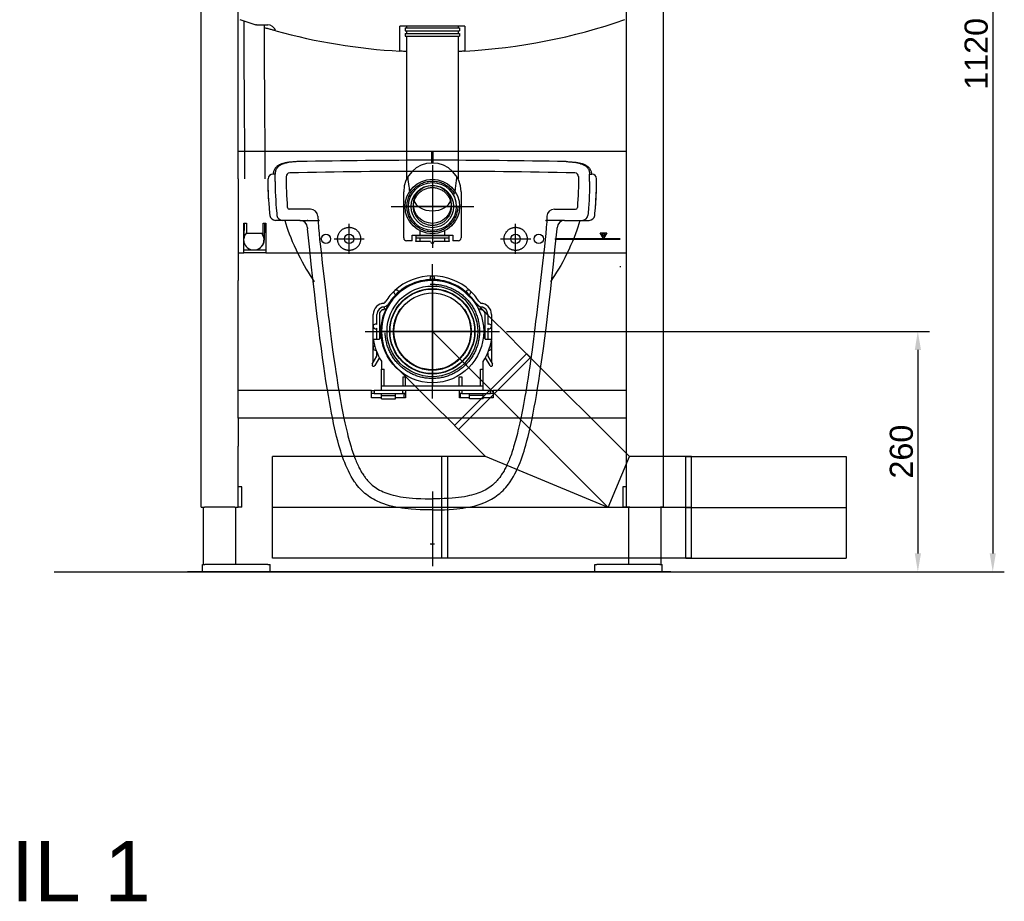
# Model space of a CAD drawing. Header units: millimetres. Extents: x -63669 to 19810, y 5754 to 49638.
# Tile 13 of 16: x 16083 to 17148, y 12553 to 13506. Entities that reach past the tile are written whole.
import ezdxf
from ezdxf.enums import TextEntityAlignment as Align

# ---------------------------------------------------------------- set-up
doc = ezdxf.new("R2010")
doc.units = ezdxf.units.MM
doc.header["$LTSCALE"] = 50
for name, pattern in [('CENTER2', [28.575, 19.05, -3.175, 3.175, -3.175]), ('DASHED', [0.75, 0.5, -0.25]), ('DASHSPACE', [30, 12, -18]), ('HIDDEN2', [4.7625, 3.175, -1.5875])]:
    doc.linetypes.add(name, pattern=pattern)
for name, color, linetype in [('BL$4----', 7, 'Continuous'), ('LAYER74', 4, 'DASHED'), ('maten', 6, 'Continuous'), ('sanitair', 2, 'Continuous'), ('WL524---_D', 192, 'Continuous'), ('WL524---_HARTLIJN', 7, 'Continuous')]:
    doc.layers.add(name, color=color, linetype=linetype)
doc.layers.add('GEB-BEZUG', color=2, linetype='Continuous', lineweight=25, true_color=0xffff00)
doc.styles.add('BURO-018', font='ISO96.shx', dxfattribs={"height": 90})
doc.styles.add('Sanitair', font='ARIAL.TTF')
doc.styles.get("Standard").update_dxf_attribs({"font": 'ARIAL.TTF'})
doc.dimstyles.new('Bematingsanitair_1op10', dxfattribs={"dimscale": 10, "dimtxt": 2.5, "dimasz": 2, "dimexe": 1.25, "dimexo": 0.75, "dimgap": 0.5, "dimtad": 1, "dimdec": 0, "dimrnd": 0.1, "dimdsep": 46, "dimtxsty": 'Sanitair', "dimcen": 1, "dimclrd": 256, "dimclre": 256, "dimclrt": 7, "dimadec": 0, "dimazin": 0, "dimtfac": 0.05, "dimtdec": 0, "dimtmove": 0, "dimatfit": 3, "dimfxl": 0, "dimtolj": 1, "dimarcsym": 0})

# ---------------------------------------------------------------- blocks, each defined once
blk = doc.blocks.new('*D163')
at = {"layer": 'Defpoints', "color": 0}
for p in [(16602, 13169.5), (16602, 12909.5), (17054.3, 12909.5)]:
    blk.add_point(p, dxfattribs=at)
at = {"layer": 'maten', "lineweight": -2}
for p, q in [((16609.5, 13169.5), (17066.8, 13169.5)), ((17054.3, 13149.5), (17054.3, 12929.5)), ((16609.5, 12909.5), (17066.8, 12909.5))]:
    blk.add_line(p, q, dxfattribs=at)
at = {"layer": 'maten'}
for points in [[(17051, 13149.5), (17057.7, 13149.5), (17054.3, 13169.5)], [(17051, 12929.5), (17057.7, 12929.5), (17054.3, 12909.5)]]:
    blk.add_solid(points, dxfattribs=at)
at = {"layer": 'maten', "color": 7, "insert": (17036.6, 13039.5), "char_height": 25, "attachment_point": 5, "rotation": 90, "style": 'Sanitair'}
blk.add_mtext('\\A1;260', dxfattribs=at)
blk = doc.blocks.new('Einfügepunkt')
at = {"layer": 'GEB-BEZUG'}
for p, q in [((-0.7, -0.7), (0.7, 0.7)), ((-0.7, 0.7), (0.7, -0.7))]:
    blk.add_line(p, q, dxfattribs=at)
blk = doc.blocks.new('*D164')
at = {"layer": 'Defpoints', "color": 0}
for p in [(16779.4, 14029.5), (16779.4, 12909.5), (17135.3, 12909.5)]:
    blk.add_point(p, dxfattribs=at)
at = {"layer": 'maten', "lineweight": -2}
for p, q in [((16786.9, 14029.5), (17147.8, 14029.5)), ((17135.3, 14009.5), (17135.3, 12929.5)), ((16786.9, 12909.5), (17147.8, 12909.5))]:
    blk.add_line(p, q, dxfattribs=at)
at = {"layer": 'maten'}
for points in [[(17132, 14009.5), (17138.6, 14009.5), (17135.3, 14029.5)], [(17132, 12929.5), (17138.6, 12929.5), (17135.3, 12909.5)]]:
    blk.add_solid(points, dxfattribs=at)
at = {"layer": 'maten', "color": 7, "insert": (17117.5, 13469.5), "char_height": 25, "attachment_point": 5, "rotation": 90, "style": 'Sanitair'}
blk.add_mtext('\\A1;1120', dxfattribs=at)
blk = doc.blocks.new('*U153')
at = {"color": 0, "ltscale": 10}
for p, q in [((-95, 55), (-82.5, 55)), ((-95, -55), (-95, 55)), ((-82.5, 55), (-58.3, 55)), ((-58.3, 55), (-36.7, 55)), ((-36.7, 55), (-19, 55)), ((-19, 55), (-6.5, 55)), ((-6.5, 55), (0, 55)), ((-95, -55), (-82.5, -55)), ((-82.5, -55), (-58.3, -55)), ((-58.3, -55), (-36.7, -55)), ((-36.7, -55), (-19, -55)), ((-19, -55), (-6.5, -55)), ((-6.5, -55), (0, -55))]:
    blk.add_line(p, q, dxfattribs=at)
blk.add_arc((0, 0), 55, 270, 90, dxfattribs=at)
at = {"layer": 'WL524---_HARTLIJN', "linetype": 'CENTER2'}
blk.add_line((-95, 0), (0, 0), dxfattribs=at)
at = {"layer": 'WL524---_D', "color": 1, "style": 'BURO-018'}
blk.add_attdef('POSNR', text='', height=90, dxfattribs=at).set_placement((0, 0), align=Align.MIDDLE)
blk = doc.blocks.new('*U154')
at = {"color": 0, "ltscale": 10}
for p, q in [((0, 55), (173.1, 55)), ((0, -55), (0, 55)), ((173.1, 55), (173.1, -55)), ((0, -55), (173.1, -55))]:
    blk.add_line(p, q, dxfattribs=at)
at = {"layer": 'WL524---_HARTLIJN', "linetype": 'CENTER2'}
blk.add_line((0, 0), (173.1, 0), dxfattribs=at)
at = {"layer": 'WL524---_D', "color": 1, "style": 'BURO-018'}
blk.add_attdef('POSNR', text='', height=90, dxfattribs=at).set_placement((0, 0), align=Align.MIDDLE)
blk = doc.blocks.new('*U155')
at = {"color": 0, "ltscale": 10}
for p, q in [((0, 55), (189.2, 55)), ((0, -55), (0, 55)), ((189.2, 55), (189.2, -55)), ((0, -55), (189.2, -55))]:
    blk.add_line(p, q, dxfattribs=at)
at = {"layer": 'WL524---_HARTLIJN', "linetype": 'CENTER2'}
blk.add_line((0, 0), (189.2, 0), dxfattribs=at)
at = {"layer": 'WL524---_D', "color": 1, "style": 'BURO-018'}
blk.add_attdef('POSNR', text='', height=90, dxfattribs=at).set_placement((0, 0), align=Align.MIDDLE)
blk = doc.blocks.new('*U156')
at = {"color": 0, "ltscale": 10}
for p, q in [((-90, 55), (180, 55)), ((-90, 55), (-90, -55)), ((180, 55), (180, -55)), ((0, 0), (-22.8, -55)), ((0, 0), (132.8, -55)), ((-90, -55), (-22.8, -55)), ((-22.8, -55), (88.4, -166.2)), ((132.8, -55), (180, -55)), ((132.8, -55), (166.2, -88.4)), ((166.2, -88.4), (88.4, -166.2))]:
    blk.add_line(p, q, dxfattribs=at)
at = {"layer": 'WL524---_HARTLIJN', "linetype": 'CENTER2'}
for p, q in [((-90, 0), (180, 0)), ((0, 0), (127.3, -127.3))]:
    blk.add_line(p, q, dxfattribs=at)
at = {"layer": 'WL524---_D', "color": 1, "style": 'BURO-018'}
blk.add_attdef('POSNR', text='', height=90, dxfattribs=at).set_placement((0, 0), align=Align.MIDDLE)

msp = doc.modelspace()

# ---------------------------------------------------------------- linework, layer by layer
at = {"layer": 'BL$4----'}
msp.add_line((16529.4, 12996.3), (16529.4, 12915.7), dxfattribs=at)
at = {"layer": 'LAYER74', "color": 7, "linetype": 'Continuous'}
for p, q in [((16279.4, 12979.5), (16279.4, 14027.5)), ((16779.4, 12979.5), (16779.4, 14027.5)), ((16319.4, 13334.5), (16319.4, 13728.5)), ((16739.4, 13334.5), (16739.4, 13728.5)), ((16339.4, 13500.9), (16351.4, 13500.9)), ((16564.4, 13499.5), (16494.4, 13499.5)), ((16494.4, 13472.4), (16494.4, 13499.5)), ((16564.4, 13499.5), (16564.4, 13472.4)), ((16319.4, 13364.5), (16528.9, 13364.5)), ((16528.9, 13364.5), (16529.4, 13364.5)), ((16528.9, 13351.5), (16528.9, 13364.5)), ((16529.9, 13363.5), (16528.9, 13363.5)), ((16529.4, 13363.5), (16529.4, 13364.5)), ((16529.4, 13364.5), (16529.9, 13364.5)), ((16529.9, 13364.5), (16529.9, 13351.5)), ((16529.9, 13364.5), (16739.4, 13364.5)), ((16529.4, 13351.5), (16528.9, 13351.5)), ((16529.9, 13351.5), (16529.4, 13351.5)), ((16319.4, 13334.5), (16319.4, 13224.5)), ((16739.4, 13224.5), (16739.4, 13334.5)), ((16325.4, 13254.5), (16325.4, 13286.5)), ((16325.4, 13286.5), (16328.4, 13286.5)), ((16328.4, 13286.5), (16328.4, 13275.5)), ((16346.4, 13275.5), (16346.4, 13286.5)), ((16346.4, 13286.5), (16349.4, 13286.5)), ((16349.4, 13286.5), (16349.4, 13254.5)), ((16328.4, 13275.5), (16346.4, 13275.5)), ((16711, 13276), (16717.9, 13276)), ((16714.4, 13270), (16711, 13276)), ((16717.9, 13276), (16714.4, 13270)), ((16347.4, 13265.9), (16347.4, 13265.9)), ((16662.4, 13270), (16714.4, 13270)), ((16662.4, 13269), (16662.4, 13270)), ((16732.4, 13269), (16662.4, 13269)), ((16712.7, 13275), (16714.4, 13272)), ((16716.2, 13275), (16712.7, 13275)), ((16714.4, 13272), (16716.2, 13275)), ((16714.4, 13270), (16732.4, 13270)), ((16319.4, 13254.5), (16325.4, 13254.5)), ((16325.4, 13257.5), (16349.4, 13257.5)), ((16349.4, 13254.5), (16325.4, 13254.5)), ((16349.4, 13254.5), (16739.4, 13254.5)), ((16732.4, 13240), (16732.4, 13239)), ((16319.4, 13075.5), (16319.4, 13224.5)), ((16739.4, 13075.5), (16739.4, 13224.5)), ((16463.6, 13105.5), (16319.4, 13105.5)), ((16463.6, 13105.5), (16466.4, 13105.5)), ((16497.4, 13105.5), (16466.4, 13105.5)), ((16500.3, 13105.5), (16497.4, 13105.5)), ((16558.6, 13105.5), (16500.3, 13105.5)), ((16561.4, 13105.5), (16558.6, 13105.5)), ((16592.4, 13105.5), (16561.4, 13105.5)), ((16592.4, 13105.5), (16595.3, 13105.5)), ((16739.4, 13105.5), (16595.3, 13105.5)), ((16319.4, 13075.5), (16319.4, 13045.5)), ((16739.4, 13075.5), (16319.4, 13075.5)), ((16739.4, 13045.5), (16739.4, 13075.5)), ((16319.4, 12979.5), (16319.4, 13045.5)), ((16739.4, 12979.5), (16739.4, 13045.5)), ((16323.4, 13001.5), (16319.4, 13001.5)), ((16323.4, 12979.5), (16323.4, 13001.5)), ((16735.4, 13001.5), (16735.4, 12979.5)), ((16739.4, 13001.5), (16735.4, 13001.5)), ((16279.4, 12979.5), (16282.9, 12979.5)), ((16281.9, 12917.5), (16281.9, 12979.5)), ((16315.9, 12979.5), (16282.9, 12979.5)), ((16315.9, 12979.5), (16319.4, 12979.5)), ((16316.9, 12917.5), (16316.9, 12979.5)), ((16323.4, 12979.5), (16319.4, 12979.5)), ((16739.4, 12979.5), (16735.4, 12979.5)), ((16742.9, 12979.5), (16739.4, 12979.5)), ((16741.9, 12917.5), (16741.9, 12979.5)), ((16742.9, 12979.5), (16775.9, 12979.5)), ((16779.4, 12979.5), (16775.9, 12979.5)), ((16776.9, 12917.5), (16776.9, 12979.5)), ((16280.9, 12917.5), (16283.4, 12917.5)), ((16280.9, 12909.5), (16280.9, 12917.5)), ((16351.4, 12917.5), (16283.4, 12917.5)), ((16351.4, 12917.5), (16353.9, 12917.5)), ((16353.9, 12909.5), (16353.9, 12917.5)), ((16704.9, 12917.5), (16707.4, 12917.5)), ((16704.9, 12909.5), (16704.9, 12917.5)), ((16775.4, 12917.5), (16707.4, 12917.5)), ((16775.4, 12917.5), (16777.9, 12917.5)), ((16777.9, 12909.5), (16777.9, 12917.5)), ((16280.9, 12909.5), (16283.4, 12909.5)), ((16351.4, 12909.5), (16283.4, 12909.5)), ((16351.4, 12909.5), (16353.9, 12909.5)), ((16704.9, 12909.5), (16707.4, 12909.5)), ((16775.4, 12909.5), (16707.4, 12909.5)), ((16775.4, 12909.5), (16777.9, 12909.5))]:
    msp.add_line(p, q, dxfattribs=at)
at = {"layer": 'LAYER74', "color": 1, "linetype": 'Continuous'}
for p, q in [((16501.4, 13499.5), (16501.4, 13497.5)), ((16557.4, 13499.5), (16557.4, 13497.5)), ((16499.9, 13497.5), (16558.9, 13497.5)), ((16499.9, 13497.5), (16499.9, 13494.5)), ((16499.9, 13494.5), (16558.9, 13494.5)), ((16499.9, 13491.5), (16558.9, 13491.5)), ((16499.9, 13491.5), (16499.9, 13488.5)), ((16499.9, 13488.5), (16558.9, 13488.5)), ((16501.4, 13494.5), (16501.4, 13491.5)), ((16501.4, 13488.5), (16501.4, 13334.5)), ((16557.4, 13494.5), (16557.4, 13491.5)), ((16557.4, 13488.5), (16557.4, 13334.5)), ((16558.9, 13497.5), (16558.9, 13494.5)), ((16558.9, 13491.5), (16558.9, 13488.5)), ((16529.4, 13336.5), (16529.4, 13272.5)), ((16498.4, 13270.5), (16498.4, 13320.5)), ((16560.4, 13320.5), (16560.4, 13270.5)), ((16561.4, 13304.5), (16497.4, 13304.5)), ((16516.3, 13273.5), (16516.3, 13278)), ((16542.5, 13278), (16542.5, 13273.5)), ((16507.4, 13267.5), (16501.4, 13267.5)), ((16507.4, 13267.5), (16507.4, 13273.5)), ((16507.4, 13273.5), (16551.4, 13273.5)), ((16511.4, 13273.3), (16511.4, 13267.5)), ((16511.4, 13273.3), (16547.4, 13273.3)), ((16547.4, 13270.2), (16511.4, 13270.2)), ((16511.4, 13266.5), (16511.4, 13267.5)), ((16527.4, 13266.5), (16511.4, 13266.5)), ((16516.3, 13266.5), (16516.3, 13270.2)), ((16547.4, 13266.5), (16531.4, 13266.5)), ((16542.5, 13270.2), (16542.5, 13266.5)), ((16547.4, 13267.5), (16547.4, 13273.3)), ((16547.4, 13267.5), (16547.4, 13266.5)), ((16551.4, 13273.5), (16551.4, 13267.5)), ((16557.4, 13267.5), (16551.4, 13267.5)), ((16529.4, 13227.5), (16529.4, 13111.5)), ((16484.9, 13203.5), (16484.9, 13202.6)), ((16573.9, 13202.6), (16573.9, 13203.5)), ((16477.4, 13199.8), (16474.9, 13199.8)), ((16477.4, 13195.8), (16474.9, 13195.8)), ((16474.9, 13193.1), (16477.4, 13193.1)), ((16477.4, 13196.2), (16477.4, 13195.8)), ((16477.4, 13195.8), (16477.4, 13193.4)), ((16584, 13199.8), (16581.4, 13199.8)), ((16581.4, 13196.2), (16581.4, 13195.8)), ((16584, 13195.8), (16581.4, 13195.8)), ((16581.4, 13195.8), (16581.4, 13193.4)), ((16581.4, 13193.1), (16584, 13193.1)), ((16465.4, 13174.8), (16465.4, 13187.8)), ((16469.4, 13176.8), (16469.4, 13187.8)), ((16472.4, 13189.7), (16472.4, 13162)), ((16586.4, 13162), (16586.4, 13189.7)), ((16589.4, 13187.8), (16589.4, 13176.8)), ((16593.4, 13187.8), (16593.4, 13174.8)), ((16465.4, 13151.8), (16465.4, 13174.8)), ((16469.4, 13161), (16469.4, 13172.8)), ((16587.4, 13169.5), (16471.4, 13169.5)), ((16589.4, 13172.8), (16589.4, 13161)), ((16593.4, 13174.8), (16593.4, 13161)), ((16465.4, 13161), (16472.4, 13161)), ((16474.4, 13162), (16472.4, 13162)), ((16472.4, 13162), (16472.4, 13161)), ((16474.4, 13162), (16474.4, 13162)), ((16586.4, 13162), (16584.4, 13162)), ((16584.4, 13162), (16584.4, 13162)), ((16586.4, 13161), (16586.4, 13162)), ((16586.4, 13161), (16593.6, 13161)), ((16593.4, 13159.7), (16593.4, 13151.8)), ((16465.4, 13135.7), (16465.4, 13151.8)), ((16593.4, 13151.8), (16593.4, 13135.7)), ((16464.5, 13134.1), (16469.4, 13142.6)), ((16472.1, 13141.2), (16467.1, 13132.5)), ((16469.4, 13142.6), (16469.4, 13146.9)), ((16474.4, 13137.2), (16474.4, 13128.5)), ((16584.4, 13128.5), (16584.4, 13136.8)), ((16591.8, 13132.5), (16586.9, 13141)), ((16589.4, 13146.4), (16589.4, 13142.6)), ((16589.4, 13142.6), (16594.3, 13134.1)), ((16474.4, 13128.5), (16477.4, 13128.5)), ((16474.4, 13110.5), (16474.4, 13128.5)), ((16477.4, 13110.5), (16477.4, 13128.5)), ((16581.4, 13110.5), (16581.4, 13128.5)), ((16581.4, 13128.5), (16584.4, 13128.5)), ((16584.4, 13110.5), (16584.4, 13128.5)), ((16497.4, 13120.5), (16500.4, 13120.5)), ((16497.4, 13120.5), (16497.4, 13110.5)), ((16500.4, 13110.5), (16500.4, 13120.5)), ((16558.4, 13110.5), (16558.4, 13120.5)), ((16558.4, 13120.5), (16561.4, 13120.5)), ((16561.4, 13120.5), (16561.4, 13110.5)), ((16463.6, 13097.5), (16463.6, 13105.5)), ((16466.4, 13105.5), (16466.4, 13102.5)), ((16474.4, 13110.5), (16584.4, 13110.5)), ((16474.4, 13105.5), (16474.4, 13110.5)), ((16497.4, 13102.5), (16497.4, 13105.5)), ((16500.3, 13105.5), (16500.3, 13097.5)), ((16558.6, 13097.5), (16558.6, 13105.5)), ((16561.4, 13105.5), (16561.4, 13102.5)), ((16584.4, 13105.5), (16584.4, 13110.5)), ((16592.4, 13102.5), (16592.4, 13105.5)), ((16595.3, 13105.5), (16595.3, 13097.5)), ((16466.4, 13102.5), (16463.6, 13102.5)), ((16474.4, 13097.5), (16463.6, 13097.5)), ((16466.4, 13102.5), (16497.4, 13102.5)), ((16474.4, 13100), (16474.4, 13102.5)), ((16474.4, 13100), (16489.4, 13100)), ((16474.4, 13096.5), (16474.4, 13100)), ((16474.4, 13096.5), (16489.4, 13096.5)), ((16489.4, 13100), (16489.4, 13102.5)), ((16489.4, 13096.5), (16489.4, 13100)), ((16500.3, 13097.5), (16489.4, 13097.5)), ((16500.3, 13102.5), (16497.4, 13102.5)), ((16498.9, 13102), (16498.9, 13102.5)), ((16498.9, 13102), (16500.3, 13102)), ((16498.9, 13097.5), (16498.9, 13102)), ((16561.4, 13102.5), (16558.6, 13102.5)), ((16559.9, 13102), (16558.6, 13102)), ((16569.4, 13097.5), (16558.6, 13097.5)), ((16559.9, 13102), (16559.9, 13102.5)), ((16559.9, 13097.5), (16559.9, 13102)), ((16561.4, 13102.5), (16592.4, 13102.5)), ((16569.4, 13100), (16569.4, 13102.5)), ((16569.4, 13096.5), (16569.4, 13100)), ((16584.4, 13100), (16569.4, 13100)), ((16584.4, 13096.5), (16569.4, 13096.5)), ((16584.4, 13100), (16584.4, 13102.5)), ((16584.4, 13096.5), (16584.4, 13100)), ((16595.3, 13097.5), (16584.4, 13097.5)), ((16595.3, 13102.5), (16592.4, 13102.5)), ((16531.9, 12939.5), (16526.9, 12939.5)), ((16529.4, 12942), (16529.4, 12937))]:
    msp.add_line(p, q, dxfattribs=at)
at = {"layer": 'LAYER74', "color": 2, "linetype": 'Continuous'}
msp.add_lwpolyline([(16120.4, 12909.5), (17105.3, 12909.5)], dxfattribs=at)
at = {"layer": 'LAYER74', "color": 1, "linetype": 'Continuous'}
for centre, radius in [((16529.4, 13304.5), 29.5), ((16529.4, 13304.5), 25.9), ((16529.4, 13304.5), 22.9), ((16529.4, 13306.8), 20.5), ((16529.4, 13169.5), 55.5), ((16529.4, 13169.5), 49), ((16529.4, 13169.5), 46.1), ((16529.4, 13169.5), 45.7), ((16529.4, 13169.5), 41.5)]:
    msp.add_circle(centre, radius, dxfattribs=at)
at = {"layer": 'LAYER74', "color": 7, "linetype": 'Continuous'}
for centre in [(16414.4, 13269.5), (16439.4, 13269.5), (16619.4, 13269.5), (16644.4, 13269.5)]:
    msp.add_circle(centre, 5.05, dxfattribs=at)
for centre, radius, start, end in [((16529.4, 14107.1), 635.6, 250.8981, 252.5058), ((16529.4, 14107.1), 635.6, 273.1567, 289.1019), ((16529.4, 14107.1), 635.6, 253.4, 253.7368), ((16529.4, 14107.1), 635.6, 254.5616, 266.8433), ((16529.4, 13227), 2.5, 322.127, 217.873)]:
    msp.add_arc(centre, radius, start, end, dxfattribs=at)
at = {"layer": 'LAYER74', "color": 1, "linetype": 'Continuous'}
for centre, radius, start, end in [((16529.4, 13320.5), 31, 90, 180), ((16529.4, 13320.5), 31, 0, 90), ((16501.4, 13270.5), 3, 180, 270), ((16529.4, 13266.5), 2, 180, 0), ((16557.4, 13270.5), 3, 270, 0), ((16529.4, 13169.5), 56, 37.3785, 142.6215), ((16529.4, 13169.5), 60, 90, 132.7079), ((16529.4, 13169.5), 60, 47.2921, 90), ((16529.4, 13169.5), 60, 132.7079, 147.0641), ((16490.4, 13211.7), 2.5, 4.8349, 260.5809), ((16568.4, 13211.7), 2.5, 279.4191, 175.1651), ((16529.4, 13169.5), 60, 32.9359, 47.2921), ((16474.9, 13204.8), 5, 270, 327.0641), ((16529.4, 13169.5), 56, 142.6215, 147.0641), ((16529.4, 13169.5), 56, 32.9359, 37.3785), ((16584, 13204.8), 5, 212.9359, 270), ((16477.4, 13187.8), 12, 90, 180), ((16477.4, 13187.8), 8, 90, 180), ((16477.4, 13187.8), 5.35, 90, 159.09), ((16474.9, 13204.8), 9, 270, 286.4801), ((16474.9, 13204.8), 11.6, 270, 282.6621), ((16474.9, 13204.8), 9, 286.4801, 327.0641), ((16474.9, 13204.8), 11.6, 282.6621, 294.8023), ((16584, 13204.8), 9, 212.9359, 253.5199), ((16584, 13204.8), 11.6, 245.1977, 257.3379), ((16581.4, 13187.8), 12, 0, 90), ((16584, 13204.8), 9, 253.5199, 270), ((16581.4, 13187.8), 8, 0, 90), ((16584, 13204.8), 11.6, 257.3379, 270), ((16581.4, 13187.8), 5.35, 20.91, 90), ((16467.9, 13174.8), 2.5, 53.1301, 306.8699), ((16590.9, 13174.8), 2.5, 233.1301, 126.8699), ((16529.5, 13171.7), 65, 189.4791, 212.0177), ((16529.5, 13171.7), 65, 327.6102, 350.5209), ((16467.9, 13151.8), 2.5, 112.8444, 282.8947), ((16590.9, 13151.8), 2.5, 262.0181, 62.1202), ((16465.8, 13133.3), 1.5, 149.1638, 330), ((16593.1, 13133.3), 1.5, 210, 30.8362)]:
    msp.add_arc(centre, radius, start, end, dxfattribs=at)
at = {"layer": 'LAYER74', "color": 7, "linetype": 'Continuous'}
for centre, major_axis, ratio, start_param, end_param in [((16339.4, 13488.5), (0, -12.4), 0.804021, 3.141593, 3.248563), ((16351.4, 13488.5), (0, 12.4), 0.804021, 5.206842, 6.283185), ((16336.4, 13268.5), (0, 11), 0.999906, 0.809033, 1.485595), ((16336.4, 13268.5), (0, -11), 0.999906, 4.79759, 8.543757), ((16336.7, 13268.5), (-6.83, 8.62), 0.999591, 2.471739, 4.042535)]:
    msp.add_ellipse(centre, major_axis=major_axis, ratio=ratio, start_param=start_param, end_param=end_param, dxfattribs=at)
at = {"layer": 'LAYER74', "color": 1, "linetype": 'Continuous'}
msp.add_ellipse((16529.4, 13314.3), major_axis=(-20.5, 0), ratio=0.707107, start_param=0.215074, end_param=2.926518, dxfattribs=at)
at = {"layer": 'LAYER74', "color": 7, "linetype": 'Continuous'}
for points, knots in [([(16326.6, 13371.7), (16326.5, 13384.8), (16326.4, 13398.3), (16326.2, 13426.2), (16326.1, 13440.5), (16325.9, 13469.9), (16325.9, 13484.9), (16325.8, 13501.7), (16325.8, 13503.3), (16325.8, 13505)], [5.6974998, 5.6974998, 5.6974998, 5.6974998, 5.8146369, 5.8146369, 5.931774, 5.931774, 6.0489111, 6.0489111, 6.0614452, 6.0614452, 6.0614452, 6.0614452]), ([(16348.6, 13371.9), (16348.5, 13385), (16348.4, 13398.5), (16348.2, 13426.3), (16348.1, 13440.7), (16347.9, 13470), (16347.9, 13485), (16347.8, 13500.4), (16347.8, 13500.7), (16347.8, 13500.9)], [5.6974998, 5.6974998, 5.6974998, 5.6974998, 5.8146369, 5.8146369, 5.931774, 5.931774, 6.0489111, 6.0489111, 6.0509411, 6.0509411, 6.0509411, 6.0509411]), ([(16360.2, 13494.4), (16359.8, 13494.5), (16359.2, 13494.7), (16357.6, 13495.1), (16356.5, 13495.4), (16354, 13496.1), (16352.7, 13496.5), (16351.4, 13496.9)], [3.551144, 3.551144, 3.551144, 3.551144, 3.828387, 3.828387, 4.220917, 4.220917, 4.613447, 4.613447, 4.613447, 4.613447]), ([(16501.4, 13472.1), (16500.7, 13472.1), (16500, 13472.1), (16497.6, 13472.3), (16495.9, 13472.3), (16494.4, 13472.4)], [-3.481064, -3.481064, -3.481064, -3.481064, -3.202863, -3.202863, -2.447795, -2.447795, -2.447795, -2.447795]), ([(16564.4, 13472.4), (16562.9, 13472.3), (16561.2, 13472.3), (16558.8, 13472.1), (16558.1, 13472.1), (16557.4, 13472.1)], [-10.363654, -10.363654, -10.363654, -10.363654, -9.608585, -9.608585, -9.330385, -9.330385, -9.330385, -9.330385]), ([(16326.8, 13334.5), (16326.8, 13337.1), (16326.8, 13339.7), (16326.7, 13351.3), (16326.7, 13359.9), (16326.6, 13369.1), (16326.6, 13370.4), (16326.6, 13371.7)], [3.2600483, 3.2600483, 3.2600483, 3.2600483, 3.3531466, 3.3531466, 3.6725214, 3.6725214, 3.7272782, 3.7272782, 3.7272782, 3.7272782]), ([(16348.8, 13334.5), (16348.8, 13339.8), (16348.8, 13345), (16348.7, 13357.8), (16348.7, 13365.2), (16348.6, 13371.9)], [3.2596297, 3.2596297, 3.2596297, 3.2596297, 3.4459146, 3.4459146, 3.7272782, 3.7272782, 3.7272782, 3.7272782]), ([(16325.9, 13271.9), (16326, 13273.6), (16326.1, 13276.3), (16326.2, 13281.7), (16326.3, 13284), (16326.3, 13286.5)], [1.8378376, 1.8378376, 1.8378376, 1.8378376, 2.0847404, 2.0847404, 2.2287098, 2.2287098, 2.2287098, 2.2287098]), ([(16347.4, 13265.9), (16347.5, 13266.4), (16347.5, 13266.6), (16347.7, 13267.6), (16347.7, 13268.1), (16348, 13271.4), (16348.1, 13275.7), (16348.3, 13283.7), (16348.3, 13285.1), (16348.3, 13286.5)], [1.6289687, 1.6289687, 1.6289687, 1.6289687, 1.6564576, 1.6564576, 1.737741, 1.737741, 2.1574029, 2.1574029, 2.2360239, 2.2360239, 2.2360239, 2.2360239]), ([(16347.7, 13268.5), (16347.7, 13268.5), (16347.7, 13268.6), (16347.6, 13270.1), (16347.3, 13271.5), (16346.4, 13273.8), (16345.8, 13274.7), (16345.2, 13275.5)], [-0.0218095, -0.0218095, -0.0218095, -0.0218095, 0, 0, 0.4280554, 0.4280554, 0.7396884, 0.7396884, 0.7396884, 0.7396884])]:
    msp.add_open_spline(points, degree=3, knots=knots, dxfattribs=at)
at = {"layer": 'LAYER74', "color": 1, "linetype": 'Continuous'}
for points, knots in [([(16505, 13321), (16504.8, 13322.7), (16504.6, 13324.4), (16503.9, 13329.5), (16503.5, 13332.9), (16503.1, 13336.5), (16503, 13336.6), (16503, 13336.7)], [0.991356, 0.991356, 0.991356, 0.991356, 1.556676, 1.556676, 2.609748, 2.609748, 2.645157, 2.645157, 2.645157, 2.645157]), ([(16555.8, 13336.7), (16555.8, 13336.3), (16555.7, 13335.8), (16555.2, 13331.5), (16554.7, 13327.7), (16554.1, 13323), (16554, 13322), (16553.8, 13321)], [1.701675, 1.701675, 1.701675, 1.701675, 1.837366, 1.837366, 3.01568, 3.01568, 3.355171, 3.355171, 3.355171, 3.355171])]:
    msp.add_open_spline(points, degree=3, knots=knots, dxfattribs=at)
at = {"layer": 'maten', "linetype": 'HIDDEN2'}
for centre, radius in [((16529.4, 13304.5), 27.5), ((16529.4, 13304.5), 20.5), ((16439.4, 13269.5), 12.5), ((16619.4, 13269.5), 12.5), ((16529.4, 13169.5), 51), ((16529.4, 13169.5), 42)]:
    msp.add_circle(centre, radius, dxfattribs=at)
at = {"layer": 'sanitair', "ltscale": 0.032895}
for p, q in [((16384.9, 13353), (16383.6, 13353)), ((16673.9, 13353), (16675.2, 13353))]:
    msp.add_line(p, q, dxfattribs=at)
at = {"layer": 'sanitair', "ltscale": 0.005002}
msp.add_line((16357.1, 13339.5), (16356.9, 13339.5), dxfattribs=at)
at = {"layer": 'sanitair', "ltscale": 0.018808}
msp.add_line((16357.9, 13339.5), (16357.1, 13339.5), dxfattribs=at)
at = {"layer": 'sanitair', "ltscale": 0.03869}
for p, q in [((16359.4, 13339.5), (16357.9, 13339.5)), ((16699.4, 13339.5), (16701, 13339.5))]:
    msp.add_line(p, q, dxfattribs=at)
at = {"layer": 'sanitair', "ltscale": 0.2}
for p, q in [((16359.4, 13331.5), (16359.4, 13339.5)), ((16699.4, 13331.5), (16699.4, 13339.5))]:
    msp.add_line(p, q, dxfattribs=at)
at = {"layer": 'sanitair', "color": 6, "linetype": 'CENTER2'}
for p, q in [((16529.4, 13349.2), (16529.4, 13259.7)), ((16484.7, 13304.5), (16574.2, 13304.5)), ((16439.4, 13253.2), (16439.4, 13285.7)), ((16619.4, 13253.2), (16619.4, 13285.7)), ((16423.2, 13269.5), (16455.7, 13269.5)), ((16603.2, 13269.5), (16635.7, 13269.5)), ((16529.4, 13096.9), (16529.4, 13242)), ((16456.9, 13169.5), (16602, 13169.5))]:
    msp.add_line(p, q, dxfattribs=at)
at = {"layer": 'sanitair', "ltscale": 0.018806}
msp.add_line((16701, 13339.5), (16701.7, 13339.5), dxfattribs=at)
at = {"layer": 'sanitair', "ltscale": 0.005003}
msp.add_line((16701.7, 13339.5), (16701.9, 13339.5), dxfattribs=at)
at = {"layer": 'sanitair', "ltscale": 0.075}
for p, q in [((16351.9, 13331.5), (16351.9, 13334.5)), ((16706.9, 13331.5), (16706.9, 13334.5))]:
    msp.add_line(p, q, dxfattribs=at)
at = {"layer": 'sanitair', "ltscale": 0.291928}
for p, q in [((16371.3, 13336.8), (16371.5, 13325.1)), ((16687.5, 13336.8), (16687.3, 13325.1))]:
    msp.add_line(p, q, dxfattribs=at)
at = {"layer": 'sanitair', "ltscale": 0.052066}
for p, q in [((16371.4, 13331.5), (16371.4, 13329.4)), ((16687.4, 13331.5), (16687.4, 13329.4))]:
    msp.add_line(p, q, dxfattribs=at)
at = {"layer": 'sanitair', "ltscale": 0.003295}
for p, q in [((16371.4, 13329.4), (16371.4, 13329.3)), ((16687.4, 13329.4), (16687.4, 13329.3))]:
    msp.add_line(p, q, dxfattribs=at)
at = {"layer": 'sanitair', "ltscale": 0.106581}
for p, q in [((16371.5, 13325.1), (16371.6, 13320.8)), ((16687.3, 13325.1), (16687.2, 13320.8))]:
    msp.add_line(p, q, dxfattribs=at)
at = {"layer": 'sanitair', "ltscale": 0.105033}
for p, q in [((16371.6, 13320.8), (16371.8, 13316.6)), ((16687.2, 13320.8), (16687, 13316.6))]:
    msp.add_line(p, q, dxfattribs=at)
at = {"layer": 'sanitair', "ltscale": 0.003733}
for p, q in [((16371.8, 13316.6), (16371.8, 13316.5)), ((16687, 13316.6), (16687, 13316.5))]:
    msp.add_line(p, q, dxfattribs=at)
at = {"layer": 'sanitair', "ltscale": 0.10366}
for p, q in [((16371.8, 13316.5), (16372, 13312.3)), ((16687, 13316.5), (16686.8, 13312.3))]:
    msp.add_line(p, q, dxfattribs=at)
at = {"layer": 'sanitair', "ltscale": 0.00339}
for p, q in [((16372, 13312.3), (16372, 13312.2)), ((16686.8, 13312.3), (16686.8, 13312.2))]:
    msp.add_line(p, q, dxfattribs=at)
at = {"layer": 'sanitair', "ltscale": 0.104381}
for p, q in [((16372, 13312.2), (16372.3, 13308)), ((16686.8, 13312.2), (16686.5, 13308))]:
    msp.add_line(p, q, dxfattribs=at)
at = {"layer": 'sanitair', "ltscale": 0.003042}
for p, q in [((16372.3, 13308), (16372.3, 13307.9)), ((16686.5, 13308), (16686.5, 13307.9))]:
    msp.add_line(p, q, dxfattribs=at)
at = {"layer": 'sanitair', "ltscale": 0.104739}
for p, q in [((16372.3, 13307.9), (16372.6, 13303.7)), ((16686.5, 13307.9), (16686.2, 13303.7))]:
    msp.add_line(p, q, dxfattribs=at)
at = {"layer": 'sanitair', "ltscale": 0.003033}
for p, q in [((16372.6, 13303.7), (16372.6, 13303.6)), ((16686.2, 13303.7), (16686.2, 13303.6))]:
    msp.add_line(p, q, dxfattribs=at)
at = {"layer": 'sanitair', "ltscale": 0.008055}
for p, q in [((16372.6, 13303.6), (16372.7, 13303.3)), ((16686.2, 13303.6), (16686.2, 13303.3))]:
    msp.add_line(p, q, dxfattribs=at)
at = {"layer": 'sanitair'}
for p, q in [((16397.5, 13301.5), (16374.7, 13301.5)), ((16661.3, 13301.5), (16684.2, 13301.5)), ((16386.4, 13289.5), (16361.9, 13289.5)), ((16672.4, 13289.5), (16696.9, 13289.5))]:
    msp.add_line(p, q, dxfattribs=at)
at = {"layer": 'sanitair', "ltscale": 0.051736}
for p, q in [((16361.9, 13289.5), (16359.8, 13289.5)), ((16696.9, 13289.5), (16699, 13289.5))]:
    msp.add_line(p, q, dxfattribs=at)
at = {"layer": 'sanitair', "ltscale": 0.062851}
msp.add_line((16369.9, 13289.5), (16367.4, 13289.5), dxfattribs=at)
at = {"layer": 'sanitair', "linetype": 'DASHSPACE'}
for p, q in [((16386.2, 13289.5), (16406.5, 13289.5)), ((16672.4, 13289.5), (16652.4, 13289.5))]:
    msp.add_line(p, q, dxfattribs=at)
at = {"layer": 'sanitair', "ltscale": 0.032114}
for p, q in [((16394.4, 13281.5), (16394.4, 13280.2)), ((16664.4, 13280.2), (16664.4, 13281.5))]:
    msp.add_line(p, q, dxfattribs=at)
at = {"layer": 'sanitair', "ltscale": 0.001036}
msp.add_line((16641.9, 13196.3), (16641.9, 13196.4), dxfattribs=at)
at = {"layer": 'sanitair', "ltscale": 0.00125}
msp.add_line((16639, 13172.8), (16639, 13172.9), dxfattribs=at)
at = {"layer": 'sanitair', "color": 8}
msp.add_line((16787.3, 12909.5), (16264.7, 12909.5), dxfattribs=at)
at = {"layer": 'sanitair'}
for points in [[(16383.6, 13353), (16382.9, 13353), (16380.7, 13352.9), (16378.5, 13352.7), (16376.3, 13352.5), (16374.1, 13352.3), (16372.2, 13352), (16370.4, 13351.6), (16369, 13351.3), (16367.6, 13350.9), (16366.2, 13350.5), (16364.9, 13349.9), (16364, 13349.5), (16363.1, 13349), (16362.2, 13348.4), (16361.4, 13347.8), (16360.8, 13347.2), (16360.1, 13346.6), (16359.6, 13345.9), (16359.1, 13345.2), (16358.7, 13344.6), (16358.4, 13343.9), (16358.1, 13343.1), (16357.8, 13342.2), (16357.7, 13341.7), (16357.4, 13340.6), (16357.3, 13339.8), (16357.2, 13339.6), (16357.2, 13339.5), (16357.2, 13339.5), (16357.1, 13339.5), (16357.1, 13339.5)], [(16384.9, 13353), (16384.2, 13353), (16382.2, 13352.9), (16380.1, 13352.8), (16378, 13352.6), (16376, 13352.4), (16374.3, 13352.1), (16372.6, 13351.8), (16371.3, 13351.5), (16370, 13351.2), (16368.8, 13350.8), (16367.5, 13350.4), (16366.4, 13349.9), (16365.3, 13349.3), (16364.6, 13348.9), (16363.9, 13348.4), (16363.2, 13347.9), (16362.6, 13347.4), (16362, 13346.8), (16361.5, 13346.1), (16361, 13345.4), (16360.6, 13344.7), (16360.2, 13344), (16359.9, 13343.2), (16359.7, 13342.3), (16359.5, 13341.4), (16359.5, 13340.4), (16359.4, 13339.5)], [(16673.9, 13353), (16674.6, 13353), (16676.7, 13352.9), (16678.7, 13352.8), (16680.8, 13352.6), (16682.9, 13352.4), (16684.6, 13352.1), (16686.3, 13351.8), (16687.6, 13351.5), (16688.9, 13351.2), (16690.1, 13350.8), (16691.3, 13350.4), (16692.4, 13349.9), (16693.5, 13349.3), (16694.3, 13348.9), (16695, 13348.4), (16695.7, 13347.9), (16696.3, 13347.4), (16696.9, 13346.8), (16697.4, 13346.1), (16697.9, 13345.4), (16698.3, 13344.7), (16698.6, 13344), (16698.9, 13343.2), (16699.1, 13342.3), (16699.3, 13341.4), (16699.4, 13340.4), (16699.4, 13339.5)], [(16675.2, 13353), (16676, 13353), (16678.2, 13352.9), (16680.4, 13352.7), (16682.6, 13352.5), (16684.8, 13352.3), (16686.6, 13352), (16688.4, 13351.6), (16689.8, 13351.3), (16691.3, 13350.9), (16692.6, 13350.5), (16693.9, 13349.9), (16694.9, 13349.5), (16695.8, 13349), (16696.6, 13348.4), (16697.4, 13347.8), (16698.1, 13347.2), (16698.7, 13346.6), (16699.3, 13345.9), (16699.7, 13345.2), (16700.1, 13344.6), (16700.4, 13343.9), (16700.8, 13343.1), (16701, 13342.2), (16701.2, 13341.7), (16701.4, 13340.6), (16701.6, 13339.8), (16701.6, 13339.6), (16701.7, 13339.5), (16701.7, 13339.5), (16701.7, 13339.5), (16701.7, 13339.5)], [(16353.9, 13294.9), (16353.7, 13297.2), (16353.2, 13302.7), (16352.8, 13308.2), (16352.4, 13313.7), (16352.2, 13318.2), (16352, 13322.6), (16352, 13327), (16351.9, 13331.5)], [(16352.9, 13306.1), (16352.8, 13307.5), (16352.5, 13311.8), (16352.3, 13316), (16352.1, 13320.2), (16352, 13324.4), (16351.9, 13327.9), (16351.9, 13331.5)], [(16359.4, 13331.5), (16359.4, 13329.2), (16359.5, 13324.8), (16359.6, 13320.4), (16359.8, 13316), (16360.1, 13311.5), (16360.3, 13307.1), (16360.7, 13302.7), (16361.2, 13297.2), (16361.4, 13294.9)], [(16699.4, 13331.5), (16699.4, 13329.2), (16699.3, 13324.8), (16699.2, 13320.4), (16699, 13316), (16698.8, 13311.5), (16698.5, 13307.1), (16698.2, 13302.7), (16697.7, 13297.2), (16697.5, 13294.9)], [(16705, 13294.9), (16705.2, 13297.2), (16705.7, 13302.7), (16706.1, 13308.2), (16706.4, 13313.7), (16706.6, 13318.2), (16706.8, 13322.6), (16706.9, 13327), (16706.9, 13331.5)], [(16705.9, 13306.1), (16706, 13307.5), (16706.3, 13311.8), (16706.5, 13316), (16706.7, 13320.2), (16706.8, 13324.4), (16706.9, 13327.9), (16706.9, 13331.5)], [(16369.9, 13289.5), (16370.9, 13285.9), (16372, 13282.3), (16373.2, 13278.8), (16374.7, 13274.9), (16376.3, 13271), (16378, 13266.7), (16379.9, 13262.5), (16382.1, 13257.7), (16384.3, 13253), (16386.4, 13248.9), (16388.5, 13244.8), (16390.7, 13240.8), (16392.9, 13236.9), (16395, 13233.4), (16397.2, 13229.9), (16399.4, 13226.5), (16401.7, 13223.1)], [(16405.5, 13293.9), (16405.9, 13288), (16406.3, 13282), (16406.4, 13281.4), (16406.9, 13275.3), (16407.5, 13268.7), (16408.3, 13261.4), (16409.4, 13252.4), (16410.4, 13243.3), (16413.1, 13220.7), (16415.7, 13198), (16416.9, 13187), (16417.7, 13180.1), (16418.6, 13173.2), (16419.3, 13167.2), (16420.1, 13161.3), (16421.6, 13149.6), (16423.3, 13137.6), (16424.2, 13131.6), (16425.1, 13125.6), (16426, 13119.8), (16426.9, 13114), (16427.7, 13108.9), (16428.5, 13103.7), (16429.3, 13099.1), (16430.1, 13094.6), (16430.8, 13090.6), (16431.6, 13086.6), (16432.3, 13082.9), (16433, 13079.3), (16433.4, 13077.1), (16434.1, 13073.9), (16434.8, 13070.6), (16435.5, 13067.6), (16436.1, 13064.7), (16436.8, 13061.9), (16437.5, 13059.1), (16438.1, 13056.5), (16438.8, 13054), (16439.4, 13051.6), (16440.1, 13049.3), (16440.9, 13046.7), (16441.5, 13044.6), (16442.1, 13042.5), (16442.8, 13040.6), (16443.4, 13038.6), (16444, 13036.8), (16444.7, 13035.1), (16445.3, 13033.4), (16445.9, 13031.7), (16446.6, 13030.2), (16447.2, 13028.7), (16448.2, 13026.5), (16448.8, 13025.1), (16449.4, 13023.8), (16450, 13022.5), (16450.7, 13021.3), (16451.3, 13020.1), (16452, 13018.9), (16452.6, 13017.8), (16453.2, 13016.7), (16453.9, 13015.7), (16454.5, 13014.7), (16455.2, 13013.7), (16455.8, 13012.8), (16455.9, 13012.6), (16456.6, 13011.7), (16457.2, 13010.8), (16457.9, 13010), (16458.6, 13009.2), (16459.2, 13008.4), (16459.9, 13007.7), (16460.6, 13007), (16461.3, 13006.2), (16461.5, 13006), (16462.2, 13005.3), (16462.9, 13004.6), (16463.7, 13004), (16464.4, 13003.4), (16465.9, 13002.2), (16467.4, 13001), (16469, 13000), (16470.6, 12998.9), (16472.4, 12998), (16474.1, 12997), (16474.3, 12997), (16476.1, 12996.1), (16478.1, 12995.3), (16480.1, 12994.5), (16482.3, 12993.8), (16484.5, 12993.1), (16486.9, 12992.5), (16489.2, 12992), (16491.9, 12991.4), (16494.8, 12990.8), (16497.9, 12990.4), (16501.2, 12989.9), (16504.3, 12989.6), (16508, 12989.2), (16511.8, 12989), (16516, 12988.7), (16516.9, 12988.7), (16521.5, 12988.5), (16526.3, 12988.5), (16529.5, 12988.5)], [(16653.3, 13293.9), (16653, 13288), (16652.5, 13282), (16652.5, 13281.4), (16652, 13275.3), (16651.3, 13268.7), (16650.5, 13261.4), (16649.5, 13252.4), (16648.4, 13243.3), (16645.5, 13218.3), (16642.6, 13193.3), (16641.9, 13187), (16641.1, 13180.1), (16640.3, 13173.2), (16639.5, 13167.3), (16638.8, 13161.3), (16637.2, 13149.6), (16635.5, 13137.7), (16634.7, 13131.6), (16633.8, 13125.6), (16632.9, 13119.8), (16632, 13114), (16631.1, 13108.8), (16630.3, 13103.6), (16629.5, 13099.1), (16628.7, 13094.6), (16628, 13090.5), (16627.3, 13086.5), (16626.6, 13082.9), (16625.8, 13079.2), (16625.4, 13077.1), (16624.7, 13073.9), (16624, 13070.7), (16623.4, 13067.7), (16622.7, 13064.7), (16622, 13061.9), (16621.4, 13059.1), (16620.7, 13056.6), (16620, 13054), (16619.4, 13051.6), (16618.7, 13049.3), (16618, 13046.7), (16617.3, 13044.6), (16616.7, 13042.5), (16616.1, 13040.6), (16615.4, 13038.6), (16614.8, 13036.8), (16614.2, 13035.1), (16613.5, 13033.4), (16612.9, 13031.7), (16612.3, 13030.2), (16611.6, 13028.7), (16610.7, 13026.5), (16610.1, 13025.1), (16609.4, 13023.8), (16608.8, 13022.5), (16608.2, 13021.3), (16607.5, 13020.1), (16606.9, 13018.9), (16606.3, 13017.8), (16605.6, 13016.7), (16605, 13015.7), (16604.3, 13014.7), (16603.7, 13013.7), (16603, 13012.8), (16602.9, 13012.6), (16602.3, 13011.7), (16601.6, 13010.8), (16600.9, 13010), (16600.3, 13009.2), (16599.6, 13008.4), (16598.9, 13007.7), (16598.3, 13007), (16597.6, 13006.2), (16597.3, 13006), (16596.6, 13005.3), (16595.9, 13004.6), (16595.2, 13004), (16594.5, 13003.4), (16593, 13002.2), (16591.4, 13001), (16589.8, 13000), (16588.2, 12998.9), (16586.5, 12998), (16584.7, 12997), (16584.6, 12997), (16582.7, 12996.1), (16580.8, 12995.3), (16578.7, 12994.5), (16576.6, 12993.8), (16574.3, 12993.1), (16571.9, 12992.5), (16569.7, 12992), (16566.9, 12991.4), (16564, 12990.8), (16560.9, 12990.4), (16557.7, 12989.9), (16554.5, 12989.6), (16550.9, 12989.2), (16547, 12989), (16542.8, 12988.7), (16542, 12988.7), (16537.4, 12988.5), (16532.6, 12988.5), (16529.4, 12988.5)], [(16689, 13289.5), (16687.9, 13285.9), (16686.8, 13282.3), (16685.6, 13278.8), (16684.1, 13274.9), (16682.6, 13271), (16680.8, 13266.7), (16678.9, 13262.5), (16676.8, 13257.7), (16674.5, 13253), (16672.5, 13248.9), (16670.4, 13244.8), (16668.2, 13240.8), (16665.9, 13236.9), (16663.8, 13233.4), (16661.6, 13229.9), (16659.4, 13226.5), (16657.2, 13223.1)], [(16529.4, 12976.5), (16526.2, 12976.5), (16521.3, 12976.5), (16516.4, 12976.7), (16511.4, 12977), (16506.4, 12977.3), (16503.1, 12977.6), (16499.8, 12978), (16496.4, 12978.4), (16493.1, 12979), (16489.8, 12979.6), (16486.5, 12980.3), (16483.2, 12981), (16480, 12982), (16476.8, 12983), (16473.7, 12984.2), (16472.1, 12984.8), (16470.5, 12985.5), (16469, 12986.2), (16467.6, 12986.9), (16465.6, 12988), (16463.7, 12989.1), (16461.8, 12990.3), (16459.9, 12991.6), (16458.1, 12993), (16456.4, 12994.4), (16454.7, 12995.9), (16453.1, 12997.5), (16451.5, 12999.1), (16450, 13000.8), (16448.5, 13002.5), (16447.2, 13004.3), (16446.2, 13005.6), (16445.2, 13007), (16443.4, 13009.8), (16441.7, 13012.7), (16440.1, 13015.6), (16438.6, 13018.6), (16437.2, 13021.6), (16435.9, 13024.6), (16434.6, 13027.7), (16433.5, 13030.8), (16432.4, 13033.9), (16431.3, 13037), (16430.3, 13040.1), (16429.4, 13043.2), (16428.4, 13046.4), (16427.2, 13051.1), (16425.9, 13055.8), (16424.8, 13060.5), (16423.7, 13065.3), (16422.6, 13070), (16421.7, 13074.8), (16420.4, 13081.1), (16419.2, 13087.4), (16418.1, 13093.7), (16417, 13100), (16415.7, 13108), (16414.4, 13115.9), (16413.2, 13123.9), (16412, 13131.9), (16410.7, 13141.4), (16409.4, 13151), (16407.9, 13162.1), (16406.5, 13173.1), (16405, 13185.6), (16403.5, 13198.1), (16401.9, 13212.2), (16400.3, 13226.2), (16398.5, 13242), (16396.8, 13257.8), (16394.4, 13280.2)], [(16529.4, 12976.5), (16532.7, 12976.5), (16537.6, 12976.5), (16542.5, 12976.7), (16547.4, 12977), (16552.4, 12977.3), (16555.7, 12977.6), (16559.1, 12978), (16562.4, 12978.4), (16565.7, 12979), (16569, 12979.6), (16572.3, 12980.3), (16575.6, 12981), (16578.8, 12982), (16582, 12983), (16585.2, 12984.2), (16586.7, 12984.8), (16588.3, 12985.5), (16589.8, 12986.2), (16591.3, 12986.9), (16593.3, 12988), (16595.2, 12989.1), (16597.1, 12990.3), (16598.9, 12991.6), (16600.7, 12993), (16602.5, 12994.4), (16604.1, 12995.9), (16605.8, 12997.5), (16607.3, 12999.1), (16608.8, 13000.8), (16610.3, 13002.5), (16611.7, 13004.3), (16612.7, 13005.6), (16613.6, 13007), (16615.5, 13009.8), (16617.2, 13012.7), (16618.7, 13015.6), (16620.2, 13018.6), (16621.6, 13021.6), (16622.9, 13024.6), (16624.2, 13027.7), (16625.4, 13030.8), (16626.5, 13033.9), (16627.5, 13037), (16628.5, 13040.1), (16629.5, 13043.2), (16630.4, 13046.4), (16631.7, 13051.1), (16632.9, 13055.8), (16634.1, 13060.5), (16635.1, 13065.3), (16636.2, 13070), (16637.2, 13074.8), (16638.4, 13081.1), (16639.6, 13087.4), (16640.8, 13093.7), (16641.9, 13100), (16643.2, 13108), (16644.4, 13115.9), (16645.6, 13123.9), (16646.8, 13131.9), (16648.1, 13141.4), (16649.4, 13151), (16650.9, 13162.1), (16652.3, 13173.1), (16653.8, 13185.6), (16655.3, 13198.1), (16657, 13212.2), (16658.6, 13226.2), (16660.3, 13242), (16662, 13257.8), (16664.4, 13280.2)]]:
    msp.add_lwpolyline(points, dxfattribs=at)
for centre, radius, start, end in [((16529.4, 6128.5), 7226, 90.00001, 91.14588), ((16529.4, 6128.5), 7226, 88.85412, 89.99999), ((16356.9, 13334.5), 5, 90, 180), ((16375.3, 13336.8), 4, 91.2247, 180.8407), ((16529.4, 6128.5), 7214, 90.00001, 91.22471), ((16529.4, 6128.5), 7214, 88.77529, 89.99999), ((16683.5, 13336.8), 4, 359.1593, 88.7753), ((16701.9, 13334.5), 5, 360, 90), ((16374.7, 13303.5), 2, 184.9476, 270), ((16397.5, 13293.5), 8, 2.9689, 90), ((16661.3, 13293.5), 8, 90, 177.0311), ((16684.2, 13303.5), 2, 270, 355.0524), ((16359.8, 13295.5), 6, 185.5126, 270), ((16367.4, 13295.5), 6, 185.5207, 270), ((16386.4, 13281.5), 8, 360, 90), ((16672.4, 13281.5), 8, 90, 180), ((16691.5, 13295.5), 6, 270, 354.4793), ((16699, 13295.5), 6, 270, 354.4874)]:
    msp.add_arc(centre, radius, start, end, dxfattribs=at)
for p in [(16394.4, 13289.5), (16406.5, 13289.5), (16652.4, 13289.5)]:
    msp.add_point(p, dxfattribs=at)
at = {"layer": 'sanitair', "color": 6, "linetype": 'HIDDEN2'}
for p in [(16606.9, 13269.5), (16631.9, 13269.5)]:
    msp.add_point(p, dxfattribs=at)

# ---------------------------------------------------------------- block references
at = {"layer": 'LAYER74', "color": 1, "linetype": 'Continuous'}
msp.add_blockref('Einfügepunkt', (16529.4, 12939.5), dxfattribs=at)
at = {"layer": 'WL524---_D'}
for name, p, rotation in [('*U153', (16529.4, 13169.5), 135), ('*U156', (16719.6, 12979.2), 180), ('*U155', (16545.6, 12979.2), 180)]:
    msp.add_blockref(name, p, dxfattribs=dict(at, rotation=rotation))
msp.add_blockref('*U154', (16803.6, 12979.2), dxfattribs=at)

# ---------------------------------------------------------------- texts
at = {"layer": 'LAYER74', "color": 2}
msp.add_text('DETAIL 1', height=65, dxfattribs=at).set_placement((15831.5, 12553.4))

# ---------------------------------------------------------------- dimensions: what is measured, and where the dimension line sits
at = {"layer": 'maten'}
for base, p1, p2, picture, middle in [((17135.3, 12909.5), (16779.4, 14029.5), (16779.4, 12909.5), '*D164', (17117.5, 13469.5)), ((17054.3, 12909.5), (16602, 13169.5), (16602, 12909.5), '*D163', (17036.6, 13039.5))]:
    dim = msp.add_linear_dim(base=base, p1=p1, p2=p2, angle=90, dimstyle='Bematingsanitair_1op10', dxfattribs=at)
    dim.commit()
    dim.dimension.update_dxf_attribs({"geometry": picture, "text_midpoint": middle})

doc.saveas('drawing.dxf')
